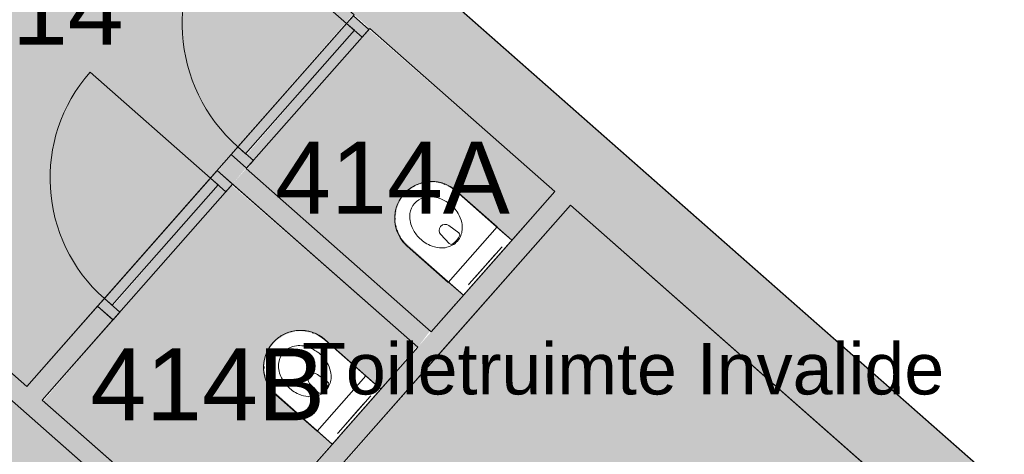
# Model space of a CAD drawing. Header units: millimetres. Extents: x 1989 to 88729, y 4659 to 113498.
# Tile 104 of 107: x 63931 to 68722, y 98002 to 100117. Entities that reach past the tile are written whole.
import ezdxf

# ---------------------------------------------------------------- set-up
doc = ezdxf.new("R2010")
doc.units = ezdxf.units.MM
for name, color, linetype, lineweight in [('A--A2__Ruwbouw', 8, 'Continuous', 9), ('A--AR9__AlgVoorz', 1, 'Continuous', 9), ('A--L$01A__Algemeen', 7, 'Continuous', 9), ('A--L22__Binnenwanden', 2, 'Continuous', 9), ('A--L23__Vloeren', 3, 'Continuous', 9), ('A--L3__Afbouw', 2, 'Continuous', 9), ('A--L74__VasteSanitaireVoorz', 1, 'Continuous', 9), ('A--LR9__AlgVoorz', 7, 'Continuous', 9), ('A--TR9__AlgVoorz', 1, 'Continuous', 13)]:
    doc.layers.add(name, color=color, linetype=linetype, lineweight=lineweight)
doc.styles.add('Arial_5', font='arial.ttf', dxfattribs={"height": 350})
doc.styles.add('Arial_6', font='arial.ttf', dxfattribs={"height": 250})

# ---------------------------------------------------------------- blocks, each defined once
blk = doc.blocks.new('32_DO_WB_vo deur enkel1 - vo 2-1766223-DO-Begane grond - Nieuwe situatie Kitchen equipment')
at = {"layer": 'A--L3__Afbouw'}
h = blk.add_hatch(color=9, dxfattribs=at)
h.paths.add_polyline_path([(-330, -50), (-280, -50), (-280, 50), (-330, 50), (-330, -47.4)])
h.paths.add_polyline_path([(520, -50), (570, -50), (570, 50), (520, 50), (520, 0)])
blk.add_hatch(color=9, dxfattribs=at).paths.add_polyline_path([(-280, 0), (520, 0.1), (520, 50), (-280, 50)])
at = {"layer": 'A--L$01A__Algemeen'}
blk.add_line((520, 50), (520, 850), dxfattribs=at)
blk.add_arc((520, 50), 800, 90, 180, dxfattribs=at)
at = {"layer": 'A--L3__Afbouw'}
for p, q in [((-280, 50), (-330, 50)), ((-330, 50), (-330, -50)), ((520, 50), (-280, 50)), ((-280, 50), (-280, 0)), ((-280, -50), (-280, 50)), ((520, 0), (520, 50)), ((570, 50), (520, 50)), ((520, 50), (520, -50)), ((570, -50), (570, 50)), ((-280, 0), (520, 0)), ((-330, -50), (-280, -50)), ((520, -50), (570, -50))]:
    blk.add_line(p, q, dxfattribs=at)
blk = doc.blocks.new('32_DO_WB_vo deur enkel1 - vo 2-1960553-DO-Begane grond - Nieuwe situatie Kitchen equipment')
at = {"layer": 'A--L3__Afbouw'}
h = blk.add_hatch(color=9, dxfattribs=at)
h.paths.add_polyline_path([(-320, -50), (-270, -50), (-270, 50), (-320, 50), (-320, 5.9)])
h.paths.add_polyline_path([(510, -50), (560, -50), (560, 50), (510, 50), (510, 0)])
blk.add_hatch(color=9, dxfattribs=at).paths.add_polyline_path([(-270, 0), (510, 0), (510, 50), (-270, 50)])
at = {"layer": 'A--L$01A__Algemeen'}
blk.add_line((510, 50), (510, 830), dxfattribs=at)
blk.add_arc((510, 50), 780, 90, 180, dxfattribs=at)
at = {"layer": 'A--L3__Afbouw'}
for p, q in [((-270, 50), (-320, 50)), ((-320, 50), (-320, -50)), ((510, 50), (-270, 50)), ((-270, 50), (-270, 0)), ((-270, -50), (-270, 50)), ((510, 0), (510, 50)), ((560, 50), (510, 50)), ((510, 50), (510, -50)), ((560, -50), (560, 50)), ((-270, 0), (510, 0)), ((-320, -50), (-270, -50)), ((510, -50), (560, -50))]:
    blk.add_line(p, q, dxfattribs=at)
blk = doc.blocks.new('74_PF_UN_toilet_rimfree - type-V33-DO-Begane grond - Nieuwe situatie Kitchen equipment')
at = {"layer": 'A--L$01A__Algemeen'}
for p, q in [((-180, -97.1), (-180, -363.1)), ((179.8, -97.1), (-180, -97.1)), ((-180, -97.1), (-180, -363.1)), ((-180, -97.1), (179.8, -97.1)), ((179.8, -363.1), (179.8, -97.1)), ((179.8, -363.1), (179.8, -97.1))]:
    blk.add_line(p, q, dxfattribs=at)
at = {"layer": 'A--L$01A__Algemeen', "flags": 128}
blk.add_lwpolyline([(-180, -363.1), (-179.9, -370.3), (-179.4, -377.5), (-178.7, -384.7), (-177.7, -391.8), (-176.4, -398.9), (-174.8, -405.9), (-173, -412.8), (-170.9, -419.7), (-168.5, -426.5), (-165.8, -433.2), (-162.9, -439.7), (-159.7, -446.2), (-156.2, -452.5), (-152.5, -458.7), (-148.6, -464.7), (-144.4, -470.6), (-140, -476.2), (-135.4, -481.7), (-130.5, -487.1), (-125.4, -492.2), (-120.2, -497.1), (-114.7, -501.8), (-109.1, -506.2), (-103.3, -510.5), (-97.3, -514.5), (-91.2, -518.3), (-84.9, -521.8), (-78.5, -525), (-72, -528), (-65.3, -530.8), (-58.5, -533.3), (-51.7, -535.5), (-44.8, -537.4), (-37.8, -539), (-30.7, -540.4), (-23.6, -541.5), (-16.4, -542.3), (-9.2, -542.8), (-2.1, -543), (5.1, -542.9), (12.3, -542.6), (19.5, -541.9), (26.6, -541), (33.7, -539.8), (40.8, -538.3), (47.7, -536.5), (54.6, -534.5), (61.4, -532.2), (68.1, -529.6), (74.7, -526.7), (81.2, -523.6), (87.6, -520.2), (93.8, -516.6), (99.8, -512.7), (105.7, -508.6), (111.5, -504.2), (117, -499.6), (122.4, -494.8), (127.6, -489.8), (132.5, -484.6), (137.3, -479.2), (141.8, -473.6), (146.1, -467.9), (150.2, -461.9), (154, -455.9), (157.6, -449.6), (160.9, -443.2), (164, -436.7), (166.8, -430.1), (169.4, -423.4), (171.7, -416.6), (173.6, -409.6), (175.4, -402.7), (176.8, -395.6), (178, -388.5), (178.8, -381.4), (179.4, -374.2), (179.7, -367), (179.8, -363.1)], dxfattribs=at)
at = {"layer": 'A--L$01A__Algemeen'}
blk.add_arc((-0.1, -363.1), 179.9, 180, 360, dxfattribs=at)
for points, knots in [([(-178, -99.1), (-178.2, -98.9), (-178.4, -98.7), (-178.8, -98.3), (-179, -98.1), (-179.1, -98), (-179.3, -97.9), (-179.4, -97.7), (-179.6, -97.5), (-179.7, -97.4), (-179.9, -97.3), (-180, -97.1), (-180, -97.1), (-180, -97.1)], [-1, -1, -1, -1, -0.833333, -0.75, -0.666667, -0.625, -0.583333, -0.5, -0.416667, -0.333333, -0.25, -0.166667, 0, 0, 0, 0]), ([(179.8, -97.1), (179.8, -97.1), (179.7, -97.1), (179.6, -97.3), (179.5, -97.4), (179.4, -97.5), (179.2, -97.7), (179, -97.9), (178.8, -98.1), (178.7, -98.2), (178.5, -98.4), (178.2, -98.7), (177.9, -98.9), (177.8, -99.1)], [0, 0, 0, 0, 0.166667, 0.25, 0.333333, 0.416667, 0.5, 0.583333, 0.666667, 0.708333, 0.75, 0.833333, 1, 1, 1, 1])]:
    blk.add_open_spline(points, degree=3, knots=knots, dxfattribs=at)
at = {"layer": 'A--L74__VasteSanitaireVoorz'}
for p, q in [((-178.3, 0), (-178.3, -362.3)), ((-178.3, -63), (-178.3, 0)), ((-178.3, 0), (-178.3, -362.3)), ((-178.3, -63), (-178.3, 0)), ((-118, 0), (-123, 0)), ((-118, 0), (118, 0)), ((123, 0), (118, 0)), ((178.3, -362.3), (178.3, 0)), ((178.3, 0), (178.3, -63)), ((178.3, -362.3), (178.3, 0)), ((178.3, 0), (178.3, -63)), ((-123, -15), (-118, -15)), ((-123, -15), (-118, -15)), ((118, -15), (-118, -15)), ((-69, -15.5), (69, -15.5)), ((-69, -15.5), (69, -15.5)), ((31, -15.5), (-31, -15.5)), ((31, -15.5), (-31, -15.5)), ((118, -15), (123, -15)), ((118, -15), (123, -15)), ((-178.3, -362.3), (-178.3, -63)), ((-178.3, -362.3), (-178.3, -63)), ((178.3, -63), (178.3, -362.3)), ((178.3, -63), (178.3, -362.3)), ((-34.8, -218.3), (-29.5, -278.1)), ((34.8, -218.3), (29.5, -278.1)), ((-166.8, -425.1), (-164.2, -431.7)), ((-166.8, -425.1), (-164.2, -431.7)), ((140.7, -471.8), (144.9, -466.1)), ((140.7, -471.8), (144.9, -466.1))]:
    blk.add_line(p, q, dxfattribs=at)
at = {"layer": 'A--L74__VasteSanitaireVoorz', "flags": 128}
for points in [[(-177.7, -376.5), (-177, -383.6), (-176, -390.7), (-174.7, -397.7)], [(-177.7, -376.5), (-177, -383.6), (-176, -390.7), (-174.7, -397.7)], [(173.9, -401.4), (175.3, -394.5), (176.5, -387.4), (177.3, -380.3), (177.9, -373.2)], [(173.9, -401.4), (175.3, -394.5), (176.5, -387.4), (177.3, -380.3), (177.9, -373.2)], [(159.6, -441.7), (162.7, -435.2), (165.4, -428.6), (168, -422)], [(159.6, -441.7), (162.7, -435.2), (165.4, -428.6), (168, -422)], [(114.2, -499.1), (116.1, -497.5), (121.4, -492.8)], [(114.2, -499.1), (116.1, -497.5), (121.4, -492.8)]]:
    blk.add_lwpolyline(points, dxfattribs=at)
at = {"layer": 'A--L74__VasteSanitaireVoorz'}
for centre, radius, start, end in [((4.3, -301), 105.4, 125.0353, 144.9647), ((4.3, -301), 105.4, 109.8989, 125.0353), ((-21.1, -217.1), 13.7, 129.7154, 185), ((0, -289.1), 92.7, 70.1011, 109.8989), ((0, -289.1), 87.7, 70.1011, 109.8989), ((21.1, -217.1), 13.7, 355, 50.2846), ((-4.3, -301), 105.4, 54.9647, 70.1011), ((-4.3, -301), 105.4, 35.0353, 54.9647), ((51, -333.7), 162.5, 161.7326, 186.2674), ((51, -333.7), 162.5, 144.9647, 161.7326), ((0, -275.5), 29.6, 185, 355), ((-51, -333.7), 162.5, 18.2674, 35.0353), ((-51, -333.7), 162.5, 353.7326, 18.2674), ((0, -362.3), 178.3, 180, 195), ((0, -362.3), 178.3, 180, 195), ((0, -362.3), 178.3, 180, 195), ((0, -362.3), 178.3, 180, 195), ((73, -331.3), 184.6, 186.2674, 203.7326), ((-73, -331.3), 184.6, 336.2674, 353.7326), ((0, -362.3), 178.3, 330, 0), ((0, -362.3), 178.3, 330, 360), ((0, -362.3), 178.3, 330, 0), ((0, -362.3), 178.3, 330, 360), ((16.9, -356), 123.3, 203.7326, 236.2674), ((-16.9, -356), 123.3, 303.7326, 336.2674), ((0, -381.4), 92.8, 236.2674, 303.7326)]:
    blk.add_arc(centre, radius, start, end, dxfattribs=at)
blk = doc.blocks.new('74_PF_UN_toilet_rimfree - type-V34-DO-Begane grond - Nieuwe situatie Kitchen equipment')
at = {"layer": 'A--L$01A__Algemeen'}
for p, q in [((-180, -97.1), (-180, -363.1)), ((179.8, -97.1), (-180, -97.1)), ((-180, -97.1), (-180, -363.1)), ((-180, -97.1), (179.8, -97.1)), ((179.8, -363.1), (179.8, -97.1)), ((179.8, -363.1), (179.8, -97.1))]:
    blk.add_line(p, q, dxfattribs=at)
at = {"layer": 'A--L$01A__Algemeen', "flags": 128}
blk.add_lwpolyline([(-180, -363.1), (-179.9, -370.3), (-179.4, -377.5), (-178.7, -384.7), (-177.7, -391.8), (-176.4, -398.9), (-174.8, -405.9), (-173, -412.8), (-170.9, -419.7), (-168.5, -426.5), (-165.8, -433.2), (-162.9, -439.7), (-159.7, -446.2), (-156.2, -452.5), (-152.5, -458.7), (-148.6, -464.7), (-144.4, -470.6), (-140, -476.2), (-135.4, -481.7), (-130.5, -487.1), (-125.4, -492.2), (-120.2, -497.1), (-114.7, -501.8), (-109.1, -506.2), (-103.3, -510.5), (-97.3, -514.5), (-91.2, -518.3), (-84.9, -521.8), (-78.5, -525), (-72, -528), (-65.3, -530.8), (-58.5, -533.3), (-51.7, -535.5), (-44.8, -537.4), (-37.8, -539), (-30.7, -540.4), (-23.6, -541.5), (-16.4, -542.3), (-9.2, -542.8), (-2.1, -543), (5.1, -542.9), (12.3, -542.6), (19.5, -541.9), (26.6, -541), (33.7, -539.8), (40.8, -538.3), (47.7, -536.5), (54.6, -534.5), (61.4, -532.2), (68.1, -529.6), (74.7, -526.7), (81.2, -523.6), (87.6, -520.2), (93.8, -516.6), (99.8, -512.7), (105.7, -508.6), (111.5, -504.2), (117, -499.6), (122.4, -494.8), (127.6, -489.8), (132.5, -484.6), (137.3, -479.2), (141.8, -473.6), (146.1, -467.9), (150.2, -461.9), (154, -455.9), (157.6, -449.6), (160.9, -443.2), (164, -436.7), (166.8, -430.1), (169.4, -423.4), (171.7, -416.6), (173.6, -409.6), (175.4, -402.7), (176.8, -395.6), (178, -388.5), (178.8, -381.4), (179.4, -374.2), (179.7, -367), (179.8, -363.1)], dxfattribs=at)
at = {"layer": 'A--L$01A__Algemeen'}
blk.add_arc((-0.1, -363.1), 179.9, 180, 360, dxfattribs=at)
for points, knots in [([(-178, -99.1), (-178.2, -98.9), (-178.4, -98.7), (-178.8, -98.3), (-179, -98.1), (-179.1, -98), (-179.3, -97.9), (-179.4, -97.7), (-179.6, -97.5), (-179.7, -97.4), (-179.9, -97.3), (-180, -97.1), (-180, -97.1), (-180, -97.1)], [-1, -1, -1, -1, -0.833333, -0.75, -0.666667, -0.625, -0.583333, -0.5, -0.416667, -0.333333, -0.25, -0.166667, 0, 0, 0, 0]), ([(179.8, -97.1), (179.8, -97.1), (179.7, -97.1), (179.6, -97.3), (179.5, -97.4), (179.4, -97.5), (179.2, -97.7), (179, -97.9), (178.8, -98.1), (178.7, -98.2), (178.5, -98.4), (178.2, -98.7), (177.9, -98.9), (177.8, -99.1)], [0, 0, 0, 0, 0.166667, 0.25, 0.333333, 0.416667, 0.5, 0.583333, 0.666667, 0.708333, 0.75, 0.833333, 1, 1, 1, 1])]:
    blk.add_open_spline(points, degree=3, knots=knots, dxfattribs=at)
at = {"layer": 'A--L74__VasteSanitaireVoorz'}
for p, q in [((-178.3, 0), (-178.3, -362.3)), ((-178.3, -63), (-178.3, 0)), ((-178.3, 0), (-178.3, -362.3)), ((-178.3, -63), (-178.3, 0)), ((-118, 0), (-123, 0)), ((-118, 0), (118, 0)), ((123, 0), (118, 0)), ((178.3, -362.3), (178.3, 0)), ((178.3, 0), (178.3, -63)), ((178.3, -362.3), (178.3, 0)), ((178.3, 0), (178.3, -63)), ((-123, -15), (-118, -15)), ((-123, -15), (-118, -15)), ((118, -15), (-118, -15)), ((-69, -15.5), (69, -15.5)), ((-69, -15.5), (69, -15.5)), ((31, -15.5), (-31, -15.5)), ((31, -15.5), (-31, -15.5)), ((118, -15), (123, -15)), ((118, -15), (123, -15)), ((-178.3, -362.3), (-178.3, -63)), ((-178.3, -362.3), (-178.3, -63)), ((178.3, -63), (178.3, -362.3)), ((178.3, -63), (178.3, -362.3)), ((-34.8, -218.3), (-29.5, -278.1)), ((34.8, -218.3), (29.5, -278.1)), ((-166.8, -425.1), (-164.2, -431.7)), ((-166.8, -425.1), (-164.2, -431.7)), ((140.7, -471.8), (144.9, -466.1)), ((140.7, -471.8), (144.9, -466.1)), ((116.1, -497.5), (121.4, -492.8)), ((116.1, -497.5), (121.4, -492.8))]:
    blk.add_line(p, q, dxfattribs=at)
at = {"layer": 'A--L74__VasteSanitaireVoorz', "flags": 128}
for points in [[(-177.7, -376.5), (-177, -383.6), (-176, -390.7), (-174.7, -397.7)], [(-177.7, -376.5), (-177, -383.6), (-176, -390.7), (-174.7, -397.7)], [(173.9, -401.4), (175.3, -394.5), (176.5, -387.4), (177.3, -380.3), (177.9, -373.2)], [(173.9, -401.4), (175.3, -394.5), (176.5, -387.4), (177.3, -380.3), (177.9, -373.2)], [(159.6, -441.7), (162.7, -435.2), (165.4, -428.6), (168, -422)], [(159.6, -441.7), (162.7, -435.2), (165.4, -428.6), (168, -422)]]:
    blk.add_lwpolyline(points, dxfattribs=at)
at = {"layer": 'A--L74__VasteSanitaireVoorz'}
for centre, radius, start, end in [((4.3, -301), 105.4, 125.0353, 144.9647), ((4.3, -301), 105.4, 109.8989, 125.0353), ((-21.1, -217.1), 13.7, 129.7154, 185), ((0, -289.1), 92.7, 70.1011, 109.8989), ((0, -289.1), 87.7, 70.1011, 109.8989), ((21.1, -217.1), 13.7, 355, 50.2846), ((-4.3, -301), 105.4, 54.9647, 70.1011), ((-4.3, -301), 105.4, 35.0353, 54.9647), ((51, -333.7), 162.5, 161.7326, 186.2674), ((51, -333.7), 162.5, 144.9647, 161.7326), ((0, -275.5), 29.6, 185, 355), ((-51, -333.7), 162.5, 18.2674, 35.0353), ((-51, -333.7), 162.5, 353.7326, 18.2674), ((0, -362.3), 178.3, 180, 195), ((0, -362.3), 178.3, 180, 195), ((0, -362.3), 178.3, 180, 195), ((0, -362.3), 178.3, 180, 195), ((73, -331.3), 184.6, 186.2674, 203.7326), ((-73, -331.3), 184.6, 336.2674, 353.7326), ((0, -362.3), 178.3, 330, 0), ((0, -362.3), 178.3, 330, 360), ((0, -362.3), 178.3, 330, 0), ((0, -362.3), 178.3, 330, 360), ((16.9, -356), 123.3, 203.7326, 236.2674), ((-16.9, -356), 123.3, 303.7326, 336.2674), ((0, -381.4), 92.8, 236.2674, 303.7326)]:
    blk.add_arc(centre, radius, start, end, dxfattribs=at)

msp = doc.modelspace()

# ---------------------------------------------------------------- hatches: boundary and pattern name
at = {"layer": 'A--A2__Ruwbouw'}
for points in [[(71294.1, 95088.2), (71532, 95358.3), (52004.2, 112562.6), (51714, 112338.5), (71092.2, 95266.1)], [(66751.9, 95744.2), (66818, 95819.3), (62330.7, 99772.8), (62264.6, 99697.8), (66666.7, 95819.3)], [(65867.9, 98523.1), (65928.7, 98602.8), (65033.1, 99391.9), (64967, 99316.8), (65651.8, 98713.4)], [(65017, 97406), (66610.4, 99214.5), (66535.4, 99280.6), (64942, 97472.1)]]:
    msp.add_hatch(color=9, dxfattribs=at).paths.add_polyline_path(points)
h = msp.add_hatch(color=9, dxfattribs=at)
h.paths.add_polyline_path([(64041.1, 98265.9), (64385.2, 98656.6), (64310.2, 98722.7), (63966, 98332)])
h.paths.add_polyline_path([(64967, 99316.8), (65033.1, 99395.9), (64960, 99460.2), (64896.4, 99379)])
h.paths.add_polyline_path([(65630, 100069.4), (65630, 100078.3), (65597.6, 100098)])
at = {"layer": 'A--AR9__AlgVoorz'}
h = msp.add_hatch(color=7, dxfattribs=at)
h.paths.add_polyline_path([(63966, 98332), (65555, 100144.4), (63924.4, 101581), (62330.7, 99772.8), (63620.2, 98636.7)])
h.paths.add_polyline_path([(62374.8, 99901.3), (62886.1, 100490.4), (62853.6, 100519.1), (62337.3, 99934.3), (62356.4, 99917.5)])
h.paths.add_polyline_path([(63580.8, 101135), (63406.3, 100911.9), (63432.5, 100926.7), (63441.9, 100913.7), (63457, 100911.9), (63461.2, 100919.7), (63470.4, 100919.8), (63454.8, 100945.9), (63448.6, 100955.6), (63574.4, 101126.3)])
h.paths.add_polyline_path([(63505.5, 100599.7), (63461.2, 100614), (63386, 100666.9), (63328.7, 100714.7), (63233.4, 100797.4), (63553.4, 101160.5), (63738.5, 100988), (63766.8, 100953.9), (63784.5, 100902.5), (63775.1, 100869.4), (63712.5, 100782.9), (63576.5, 100635.4), (63528.2, 100603.4), (63518.5, 100600.5)])
h.paths.add_polyline_path([(63504.5, 100634.7), (63535.1, 100643.5), (63581.7, 100679.8), (63705.3, 100819.2), (63738.6, 100869.4), (63748.8, 100902.5), (63741.7, 100933.4), (63715.6, 100966.9), (63663, 101013.3), (63620.2, 101034.9), (63598.7, 101032.1), (63562.4, 101003.9), (63494.7, 100930.5), (63563.4, 100994.6), (63598.7, 101022.6), (63640.6, 101019.5), (63690.1, 100981), (63731.9, 100935.9), (63740.5, 100896.8), (63724.2, 100858.1), (63682.3, 100802.5), (63594.3, 100703.6), (63533.2, 100651.2), (63513.3, 100643), (63461.2, 100659), (63396.4, 100714.7), (63380.7, 100732.8), (63380.7, 100780.6), (63417.2, 100829.5), (63365.2, 100761.9), (63368.8, 100738.5), (63399.3, 100700.9), (63465.2, 100647.9), (63492.6, 100636.1)])
h.paths.add_polyline_path([(63544.9, 100823.8), (63562.6, 100834.3), (63566, 100850.2), (63558.7, 100864), (63548, 100864.4), (63550.5, 100859), (63524.3, 100840.6), (63524.3, 100834), (63538.9, 100824.2)])
for points in [[(65934, 98598.1), (66087.1, 98779.3), (65786.6, 99052.9), (65761.9, 99120.1), (65759, 99148.8), (65768.7, 99205.7), (65787.7, 99245.2), (65819.6, 99282.1), (65863.7, 99310.5), (65908.6, 99323.8), (65955.2, 99324.9), (65986.1, 99318.6), (66031.9, 99297.6), (66096.5, 99245), (66325.6, 99042.5), (66535.4, 99280.6), (65630, 100069.4), (65597, 100031.9), (65559.4, 100064.9), (65035.7, 99460.2), (65068.1, 99431.6), (65038.1, 99387.4), (65928.7, 98602.8)], [(64942, 97472.1), (65448.9, 98054.9), (65148.4, 98328.5), (65123.7, 98395.8), (65121.1, 98429.1), (65130.5, 98481.4), (65149.5, 98520.8), (65179.5, 98556.1), (65225.5, 98586.1), (65270.4, 98599.5), (65298.2, 98601.8), (65350.6, 98593.4), (65393.7, 98573.2), (65458.3, 98520.6), (65687.4, 98318.2), (65862.9, 98527.5), (64962.5, 99311.8), (64933.9, 99279.3), (64896.4, 99312.4), (64385.2, 98723.2), (64418.3, 98694.1), (64046.1, 98261.5), (64823.9, 97576.2)]]:
    msp.add_hatch(color=7, dxfattribs=at).paths.add_polyline_path(points)
h = msp.add_hatch(color=7, dxfattribs=at)
h.paths.add_polyline_path([(64749.8, 96554.5), (64924.3, 96777.7), (64898.1, 96762.9), (64888.7, 96775.9), (64873.6, 96777.7), (64869.4, 96769.8), (64860.2, 96769.7), (64875.8, 96743.6), (64882.1, 96734), (64756.2, 96563.2)])
h.paths.add_polyline_path([(63863.4, 95491.8), (64777.3, 96529), (64592.6, 96701.1), (64562.8, 96737.6), (64546.1, 96787), (64555.5, 96820.1), (64618.1, 96906.6), (64754.1, 97054.1), (64796.9, 97084.5), (64826.1, 97089.7), (64865.4, 97077.9), (64944.6, 97022.7), (65021.2, 96957.8), (65097.2, 96892.2), (65245.9, 97071.1), (62267.9, 99701.5), (61606, 98945.7), (63611.2, 97171), (62893.5, 96346.2), (63853.1, 95500.8)])
h.paths.add_polyline_path([(64713.6, 96654.1), (64738, 96660.7), (64787.7, 96706.3), (64767.2, 96694.9), (64727.1, 96667), (64690, 96670), (64640.5, 96708.6), (64598.7, 96753.7), (64590.1, 96792.7), (64606.4, 96831.5), (64648.3, 96887), (64719.9, 96968.8), (64797.4, 97038.4), (64817.3, 97046.5), (64869.4, 97030.5), (64934.2, 96974.8), (64949.9, 96956.7), (64949.9, 96908.9), (64913.4, 96860.1), (64965.4, 96927.7), (64961.8, 96951), (64931.4, 96988.6), (64865.4, 97041.7), (64838, 97053.5), (64811, 97052.8), (64767.4, 97026.4), (64719.9, 96979.6), (64625.3, 96870.3), (64592, 96820.1), (64581.8, 96787), (64588.9, 96756.2), (64615, 96722.7), (64667.6, 96676.2), (64705.8, 96655.3)])
h.paths.add_polyline_path([(64785, 96820.1), (64780.1, 96830.5), (64806.3, 96848.9), (64806.3, 96855.6), (64787.7, 96865.6), (64772, 96859.8), (64764.6, 96847.4), (64770, 96827.8), (64782.6, 96820.3)])
h.paths.add_polyline_path([(61626.6, 99053.7), (62137.8, 99642.8), (62105.3, 99671.5), (61594.7, 99081.9), (61604.2, 99073.5)])
h = msp.add_hatch(color=7, dxfattribs=at)
h.paths.add_polyline_path([(67650.8, 96821), (67825.3, 97044.1), (67799.1, 97029.3), (67789.8, 97042.3), (67774.6, 97044.1), (67770.4, 97036.3), (67761.3, 97036.2), (67776.9, 97010.1), (67783.1, 97000.4), (67657.2, 96829.7)])
h.paths.add_polyline_path([(66785.1, 95781.6), (66911.1, 95924.7), (66986.2, 95858.6), (67567.9, 96518.9), (67492.8, 96585), (67678.3, 96795.5), (67493.6, 96967.6), (67462, 97007.6), (67447.1, 97053.5), (67456.6, 97086.6), (67519.1, 97173.1), (67655.1, 97320.6), (67701.6, 97352.1), (67727.1, 97356.2), (67770.4, 97342), (67845.6, 97289.1), (67902.9, 97241.3), (67998.2, 97158.7), (68411.5, 97627.8), (66610.4, 99214.5), (65502.1, 97949.2), (65802.7, 97675.6), (65827.4, 97608.3), (65830, 97576.2), (65820.6, 97522.8), (65801.6, 97483.3), (65771.8, 97448.3), (65725.6, 97418), (65680.6, 97404.7), (65652.9, 97402.3), (65600.5, 97410.8), (65557.4, 97430.9), (65492.8, 97483.5), (65263.6, 97685.9), (65022.1, 97401.6), (66818, 95819.3), (66785, 95781.7)])
h.paths.add_polyline_path([(67614.6, 96920.6), (67639.1, 96927.2), (67689.6, 96973.7), (67668.3, 96961.4), (67633, 96933.4), (67589.7, 96937.3), (67541.5, 96975), (67499.7, 97020.1), (67491.1, 97059.2), (67507.5, 97097.9), (67549.3, 97153.5), (67621, 97235.3), (67698.4, 97304.8), (67718.3, 97313), (67770.4, 97297), (67835.3, 97241.3), (67850.9, 97223.2), (67850.9, 97175.4), (67814.4, 97126.6), (67866.4, 97194.2), (67862.9, 97217.5), (67832.4, 97255.1), (67766.4, 97308.2), (67739.1, 97320), (67712, 97319.3), (67668.4, 97292.8), (67621, 97246.1), (67526.3, 97136.8), (67493.1, 97086.6), (67482.8, 97053.5), (67489.9, 97022.6), (67516, 96989.1), (67568.7, 96942.7), (67606.8, 96921.8)])
h.paths.add_polyline_path([(67686.1, 97086.6), (67681.1, 97097), (67707.3, 97115.4), (67707.3, 97122), (67692.7, 97131.8), (67673, 97126.3), (67665.6, 97113.8), (67671.1, 97094.3), (67683.7, 97086.7)])

# ---------------------------------------------------------------- linework, layer by layer
at = {"layer": 'A--L22__Binnenwanden', "lineweight": 15}
for p, q in [((71532, 95358.3), (52004.2, 112562.6)), ((65555, 100135.5), (65630, 100069.4)), ((65630, 100069.4), (65634.4, 100074.4)), ((65634.4, 100074.4), (66535.4, 99280.6)), ((63966, 98332), (62330.7, 99772.8)), ((62264.6, 99697.8), (65250.9, 97066.7)), ((64960, 99460.2), (64891.9, 99383)), ((65035.1, 99394.1), (64960, 99460.2)), ((64891.9, 99383), (65867.9, 98523.1)), ((65033.1, 99391.9), (65035.1, 99394.1)), ((65934, 98598.1), (65033.1, 99391.9)), ((66535.4, 99280.6), (66286.2, 98997.8)), ((65459, 97907.7), (66610.4, 99214.5)), ((66610.4, 99214.5), (68411.5, 97627.8)), ((66130.2, 98820.8), (65934, 98598.1)), ((64310.2, 98722.7), (63966, 98332)), ((64385.2, 98656.6), (64310.2, 98722.7)), ((64041.1, 98265.9), (64385.2, 98656.6)), ((65867.9, 98523.1), (65648, 98273.5)), ((64942, 97472.1), (64041.1, 98265.9)), ((65488.2, 98092.1), (64942, 97472.1))]:
    msp.add_line(p, q, dxfattribs=at)
at = {"layer": 'A--L23__Vloeren'}
msp.add_line((72960.2, 94101.1), (64162.8, 101852.2), dxfattribs=at)
at = {"layer": 'A--LR9__AlgVoorz', "flags": 128}
for points in [[(65559.4, 100140.5), (63924.4, 101581), (62329.3, 99774.1), (63966, 98332), (64925, 99420.5)], [(66535.4, 99280.6), (65634.4, 100074.4), (65033.1, 99391.9), (65934, 98598.1)], [(62888.5, 96350.7), (63863.4, 95491.8), (64689.6, 96429.5), (65250.9, 97066.7), (64913.4, 97364.1), (63937.4, 98224), (62303, 99664), (62263.1, 99699.1), (61601.5, 98949.7), (63615.2, 97175.5)], [(64041.1, 98265.9), (64942, 97472.1), (65867.9, 98523.1), (64967, 99316.8)], [(68411.5, 97627.8), (66610.4, 99214.5), (65976, 98494.5), (65017, 97406), (65354.6, 97108.6), (66818.2, 95819.1)]]:
    msp.add_lwpolyline(points, close=True, dxfattribs=at)

# ---------------------------------------------------------------- block references
at = {"layer": 'A--L3__Afbouw', "rotation": 48.6179553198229}
for name, p in [('32_DO_WB_vo deur enkel1 - vo 2-1766223-DO-Begane grond - Nieuwe situatie Kitchen equipment', (65215.7, 99674.8)), ('32_DO_WB_vo deur enkel1 - vo 2-1960553-DO-Begane grond - Nieuwe situatie Kitchen equipment', (64559.3, 98929.7))]:
    msp.add_blockref(name, p, dxfattribs=at)
at = {"layer": 'A--L74__VasteSanitaireVoorz', "rotation": 228.6179553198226}
for name, p in [('74_PF_UN_toilet_rimfree - type-V34-DO-Begane grond - Nieuwe situatie Kitchen equipment', (66208.2, 98909.3)), ('74_PF_UN_toilet_rimfree - type-V33-DO-Begane grond - Nieuwe situatie Kitchen equipment', (65570, 98184.9))]:
    msp.add_blockref(name, p, dxfattribs=at)

# ---------------------------------------------------------------- texts
at = {"layer": 'A--TR9__AlgVoorz', "attachment_point": 1}
for s, insert, char_height, width, style in [('414', (63621.7, 100344.9), 350, 1010.126, 'Arial_5'), ('414A', (65174.3, 99522.9), 350, 1410.97, 'Arial_5'), ('Toiletruimte Invalide', (65304.9, 98543), 250, 3751.897, 'Arial_6'), ('414B', (64274.6, 98517.3), 350, 1410.97, 'Arial_5')]:
    msp.add_mtext(s, dxfattribs=dict(at, insert=insert, char_height=char_height, width=width, style=style))

doc.saveas('drawing.dxf')
